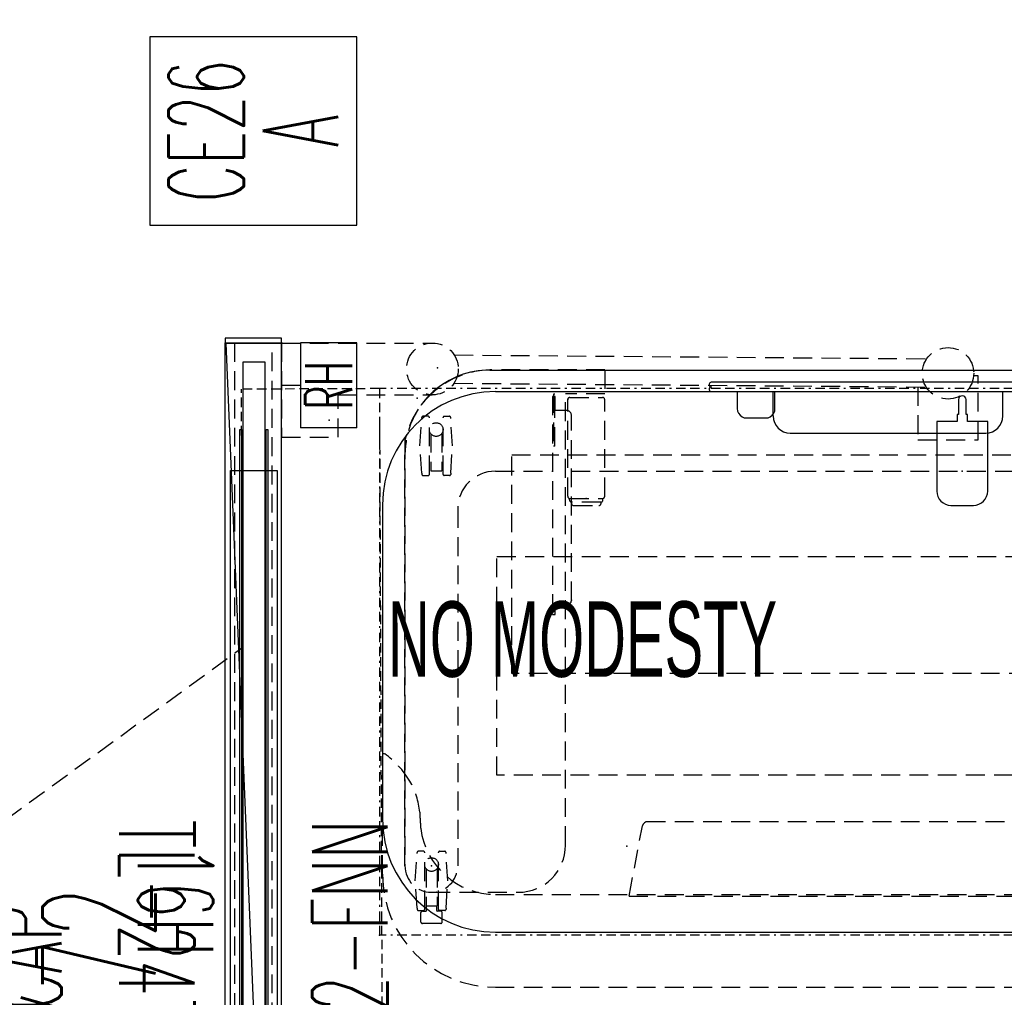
# Model space of a CAD drawing. Header units: inches. Extents: x -44 to 557, y -127 to 150.
# Tile 13 of 250: x 3 to 56, y 52 to 104. Entities that reach past the tile are written whole.
import ezdxf
from ezdxf.enums import TextEntityAlignment as Align

# ---------------------------------------------------------------- set-up
doc = ezdxf.new("R2010")
doc.units = ezdxf.units.IN
doc.header["$MEASUREMENT"] = 0
for name, pattern in [('BORDER', [1.75, 0.5, -0.25, 0.5, -0.25, 0, -0.25]), ('DASHED', [0.8, 0.5, -0.3]), ('DASHEDX2', [1.5, 1, -0.5])]:
    doc.linetypes.add(name, pattern=pattern)
for name, color, linetype in [('A-FURN-3-ECHO-SCREEN', 96, 'Continuous'), ('A-FURN-P-COMP-TEXT2', 86, 'Continuous'), ('A-FURN-P-COMP-TEXT_UTEXT', 7, 'Continuous'), ('A-FURN-P-FILE', 1, 'DASHED'), ('A-FURN-P-PNLS', 5, 'Continuous'), ('A-FURN-P-PNLS-ACCESS', 4, 'Continuous'), ('A-FURN-P-PNLS-CON', 104, 'Continuous'), ('A-FURN-P-PNLS-CON-SYMBOL', 104, 'Continuous'), ('A-FURN-P-PNLS-CON-TEXT2', 104, 'Continuous'), ('A-FURN-P-PNLS-TEXT2', 5, 'Continuous'), ('A-FURN-P-PNLS-TEXT3', 4, 'Continuous'), ('A-FURN-P-POWR', 230, 'Continuous'), ('A-FURN-P-TABLE', 3, 'Continuous'), ('A-FURN-P-TABLE-BORDER', 2, 'Continuous'), ('A-FURN-P-TABLE-EXTENDED-HEIGHT', 3, 'Continuous'), ('A-FURN-P-TABLE-SUPPORT', 202, 'Continuous'), ('A-FURN-P-TABLE-SWING', 3, 'Continuous'), ('A-FURN-P-TEXT_UTEXT', 7, 'Continuous'), ('A-FURN-P-WKSF-ACC', 202, 'Continuous'), ('PSATTR', 7, 'Continuous')]:
    doc.layers.add(name, color=color, linetype=linetype)
doc.styles.add('0', font='TXT.SHX')
doc.styles.add('CAD_FNT', font='TXT.SHX', dxfattribs={"width": 0.6})
doc.styles.add('PMSymText', font='txt.shx', dxfattribs={"width": 0.65})
doc.styles.get("Standard").update_dxf_attribs({"font": 'arial.ttf'})

# ---------------------------------------------------------------- blocks, each defined once
blk = doc.blocks.new('VZFF1-XX72-BN-2D')
at = {"layer": 'A-FURN-P-PNLS'}
for p, q in [((0, 3), (72, 3)), ((72, 0), (72, 3)), ((0, 0), (72, 0))]:
    blk.add_line(p, q, dxfattribs=at)
for p in [(72, 3), (72, 0)]:
    blk.add_point(p, dxfattribs=at)
at = {"layer": 'A-FURN-P-PNLS-ACCESS'}
for p, q in [((69.754, -1), (69.754, 0)), ((67.504, -4), (67.504, -1)), ((72.004, -1), (67.504, -1)), ((72.004, -4), (72.004, -1)), ((67.504, -4), (72.004, -4))]:
    blk.add_line(p, q, dxfattribs=at)
at = {"layer": 'A-FURN-P-PNLS-TEXT2', "style": 'CAD_FNT', "width": 0.55, "flags": 8}
blk.add_attdef('ITEXT2', text='', height=6, dxfattribs=at).set_placement((36, 9.699), align=Align.MIDDLE_CENTER)
at = {"layer": 'A-FURN-P-PNLS-TEXT3', "style": 'CAD_FNT', "width": 0.55, "flags": 8}
blk.add_attdef('ITEXT3', text='', height=2.5, dxfattribs=at).set_placement((69.754, -2.5), align=Align.MIDDLE_CENTER)
at = {"layer": 'A-FURN-P-TEXT_UTEXT', "style": 'PMSymText', "width": 0.65, "flags": 8}
for tag, p in [('PSUT1', (35.702, -10)), ('PSUT3', (35.702, -22))]:
    blk.add_attdef(tag, text='', height=4, dxfattribs=at).set_placement(p, align=Align.CENTER)
at = {"layer": 'A-FURN-P-TEXT_UTEXT', "style": 'PMSymText', "width": 0.65}
blk.add_attdef('PSUT2', text='', height=4, dxfattribs=at).set_placement((35.702, -16), align=Align.CENTER)
at = {"layer": 'PSATTR', "flags": 1}
for tag in ['PSON', 'PSMC', 'PSDH', 'PSPN', 'PSQT', 'PSEC', 'PST5', 'PST4', 'PST3', 'PST2', 'PST1']:
    blk.add_attdef(tag, text='', height=1, dxfattribs=at).set_placement((0, 0), align=Align.TOP_CENTER)
blk = doc.blocks.new('VZTI-XX72-NN-2D')
at = {"layer": 'A-FURN-P-PNLS', "linetype": 'DASHEDX2'}
blk.add_line((0, 0.5), (72, 0.5), dxfattribs=at)
at = {"layer": 'A-FURN-P-PNLS'}
for p in [(0, 0), (72, 0)]:
    blk.add_point(p, dxfattribs=at)
at = {"layer": 'A-FURN-P-PNLS-TEXT2', "style": 'CAD_FNT', "width": 0.55, "flags": 8}
blk.add_attdef('ITEXT2', text='', height=4, dxfattribs=at).set_placement((36, -1.625), align=Align.TOP_CENTER)
at = {"layer": 'A-FURN-P-TEXT_UTEXT', "style": 'PMSymText', "width": 0.65, "flags": 8}
for tag, p in [('PSUT1', (34.989, -11.626)), ('PSUT3', (34.989, -23.626))]:
    blk.add_attdef(tag, text='', height=4, dxfattribs=at).set_placement(p, align=Align.CENTER)
at = {"layer": 'A-FURN-P-TEXT_UTEXT', "style": 'PMSymText', "width": 0.65}
blk.add_attdef('PSUT2', text='', height=4, dxfattribs=at).set_placement((34.989, -17.626), align=Align.CENTER)
at = {"layer": 'PSATTR', "flags": 1}
for tag in ['PSON', 'PSMC', 'PSDH', 'PSPN', 'PSQT', 'PSEC', 'PST5', 'PST4', 'PST3', 'PST2', 'PST1']:
    blk.add_attdef(tag, text='', height=1, dxfattribs=at).set_placement((0, 0), align=Align.TOP_CENTER)
blk = doc.blocks.new('VZCE-XX00-P-2D')
at = {"layer": 'A-FURN-P-PNLS-CON'}
for p, q in [((0.25, 3), (0, 3)), ((0, 3), (0, 0)), ((0.25, 0), (0.25, 3)), ((0, 0), (0.25, 0))]:
    blk.add_line(p, q, dxfattribs=at)
for p in [(0, 3), (0, 0)]:
    blk.add_point(p, dxfattribs=at)
at = {"layer": 'A-FURN-P-PNLS-CON-SYMBOL'}
for p, q in [((16.25, 7), (6.25, 7)), ((6.25, 7), (6.25, -4)), ((16.25, -4), (16.25, 7)), ((6.25, -4), (16.25, -4))]:
    blk.add_line(p, q, dxfattribs=at)
at = {"layer": 'A-FURN-P-PNLS-CON-TEXT2', "style": 'CAD_FNT', "width": 0.55, "flags": 8}
for tag, p in [('ITEXT2', (11.25, 4)), ('ITEXT3', (11.25, -1))]:
    blk.add_attdef(tag, text='', height=4, dxfattribs=at).set_placement(p, align=Align.MIDDLE_CENTER)
at = {"layer": 'A-FURN-P-TEXT_UTEXT', "style": 'PMSymText', "width": 0.65, "flags": 8}
for tag, p in [('PSUT1', (7.549, -10.002)), ('PSUT3', (7.549, -22.002))]:
    blk.add_attdef(tag, text='', height=4, dxfattribs=at).set_placement(p, align=Align.CENTER)
at = {"layer": 'A-FURN-P-TEXT_UTEXT', "style": 'PMSymText', "width": 0.65}
blk.add_attdef('PSUT2', text='', height=4, dxfattribs=at).set_placement((7.549, -16.002), align=Align.CENTER)
at = {"layer": 'PSATTR', "flags": 1}
for tag in ['PSON', 'PSMC', 'PSDH', 'PSPN', 'PSQT', 'PSEC', 'PST5', 'PST4', 'PST3', 'PST2', 'PST1']:
    blk.add_attdef(tag, text='', height=1, dxfattribs=at).set_placement((0, 0), align=Align.TOP_CENTER)
blk = doc.blocks.new('VZCC-0072-X-2D')
at = {"layer": 'A-FURN-P-PNLS'}
blk.add_line((72, 3), (0, 0), dxfattribs=at)
for p in [(72, 3), (72, 0)]:
    blk.add_point(p, dxfattribs=at)
at = {"layer": 'A-FURN-P-PNLS-TEXT2', "style": '0', "width": 0.55, "flags": 8}
blk.add_attdef('ITEXT2', text='', height=4, dxfattribs=at).set_placement((35.641, 10.508), align=Align.BOTTOM_CENTER)
at = {"layer": 'A-FURN-P-TEXT_UTEXT', "style": 'PMSymText', "width": 0.65, "flags": 8}
for tag, p in [('PSUT1', (34.989, -7.297)), ('PSUT3', (34.989, -19.297))]:
    blk.add_attdef(tag, text='', height=4, dxfattribs=at).set_placement(p, align=Align.CENTER)
at = {"layer": 'A-FURN-P-TEXT_UTEXT', "style": 'PMSymText', "width": 0.65}
blk.add_attdef('PSUT2', text='', height=4, dxfattribs=at).set_placement((34.989, -13.297), align=Align.CENTER)
at = {"layer": 'PSATTR', "flags": 1}
for tag in ['PSON', 'PSMC', 'PSDH', 'PSPN', 'PSQT', 'PSEC', 'PST5', 'PST4', 'PST3', 'PST2', 'PST1']:
    blk.add_attdef(tag, text='', height=1, dxfattribs=at).set_placement((0, 0), align=Align.TOP_CENTER)
blk = doc.blocks.new('STUC-XX72-FRZ-2D')
at = {"layer": 'A-FURN-P-WKSF-ACC'}
for p, q in [((6.763, -0.264), (65.237, -0.264)), ((6.763, -2.736), (6.763, -0.264)), ((1, -0.924), (71, -0.924)), ((1, -2.076), (1, -0.924)), ((4.597, -0.753), (67.403, -0.753)), ((4.597, -0.842), (4.597, -0.753)), ((67.403, -0.842), (4.597, -0.842)), ((71, -2.076), (1, -2.076)), ((4.597, -2.158), (67.403, -2.158)), ((4.597, -2.247), (4.597, -2.158)), ((67.403, -2.247), (4.597, -2.247)), ((65.237, -2.736), (6.763, -2.736))]:
    blk.add_line(p, q, dxfattribs=at)
at = {"layer": 'A-FURN-P-WKSF-ACC', "linetype": 'DASHEDX2'}
for p in [(0, 0), (0, -3)]:
    blk.add_point(p, dxfattribs=at)
at = {"layer": 'A-FURN-P-COMP-TEXT2', "style": '0', "width": 0.55, "flags": 8}
blk.add_attdef('ITEXT2', text='', height=4, dxfattribs=at).set_placement((29.623, -5.658), align=Align.MIDDLE_CENTER)
at = {"layer": 'A-FURN-P-TEXT_UTEXT', "style": 'PMSymText', "width": 0.65, "flags": 8}
for tag, p in [('PSUT1', (34.988, -13.738)), ('PSUT3', (34.988, -25.738))]:
    blk.add_attdef(tag, text='', height=4, dxfattribs=at).set_placement(p, align=Align.CENTER)
at = {"layer": 'A-FURN-P-TEXT_UTEXT', "style": 'PMSymText', "width": 0.65}
blk.add_attdef('PSUT2', text='', height=4, dxfattribs=at).set_placement((34.988, -19.738), align=Align.CENTER)
at = {"layer": 'PSATTR', "flags": 1}
for tag in ['PSON', 'PSMC', 'PSDH', 'PSPN', 'PSQT', 'PSEC', 'PST5', 'PST4', 'PST3', 'PST2', 'PST1']:
    blk.add_attdef(tag, text='', height=1, dxfattribs=at).set_placement((0, 0), align=Align.TOP_CENTER)
blk = doc.blocks.new('ATWT-0254-ZLN-2D')
at = {"layer": 'A-FURN-P-TABLE', "linetype": 'DASHEDX2'}
for p, q in [((-8.286, 1.324), (-0.286, 1.324)), ((-8.286, 1.324), (-8.286, -3.676)), ((0.88, 0.69), (25.966, 0.489)), ((28.687, -0.41), (28.455, -0.41)), ((28.687, -3.817), (28.687, -0.41)), ((0.868, -0.811), (25.936, -1.011)), ((25.5, -1.007), (25.5, -3.817)), ((-5.286, -3.676), (-5.286, -1.426)), ((-5.286, -1.426), (-0.286, -1.426)), ((-8.286, -3.676), (-5.286, -3.676)), ((25.5, -3.817), (28.687, -3.817))]:
    blk.add_line(p, q, dxfattribs=at)
for centre, radius in [((-0.278, -0.051), 1.375), ((27.094, -0.284), 1.367)]:
    blk.add_circle(centre, radius, dxfattribs=at)
for p in [(0, 0), (-5.761, -2.764)]:
    blk.add_point(p, dxfattribs=at)
at = {"layer": 'A-FURN-P-TABLE-SWING', "linetype": 'DASHEDX2', "ltscale": 0.5}
for p, q in [((-3.091, -1.096), (-10.415, -1.126)), ((-10.359, -14.826), (-10.415, -1.126)), ((-3.091, -1.096), (-2.88, -52.59))]:
    blk.add_line(p, q, dxfattribs=at)
at = {"layer": 'A-FURN-P-TABLE-SWING', "linetype": 'DASHEDX2'}
blk.add_line((-22.893, -23.945), (-10.359, -14.826), dxfattribs=at)
at = {"layer": 'A-FURN-P-TABLE-SWING', "linetype": 'DASHEDX2', "ltscale": 0.5}
blk.add_arc((-1.565, -2.465), 67.628, 293.09108, 156.03522, dxfattribs=at)
at = {"layer": 'A-FURN-P-TEXT_UTEXT', "style": 'PMSymText', "width": 0.65, "flags": 8}
for tag, p in [('PSUT1', (-0.406, -70.681)), ('PSUT3', (-0.406, -82.681))]:
    blk.add_attdef(tag, text='', height=4, dxfattribs=at).set_placement(p, align=Align.CENTER)
at = {"layer": 'A-FURN-P-TEXT_UTEXT', "style": 'PMSymText', "width": 0.65}
blk.add_attdef('PSUT2', text='', height=4, dxfattribs=at).set_placement((-0.406, -76.681), align=Align.CENTER)
at = {"layer": 'PSATTR', "flags": 1}
for tag in ['PSON', 'PSMC', 'PSDH', 'PSPN', 'PSQT', 'PSEC', 'PST5', 'PST4', 'PST3', 'PST2', 'PST1']:
    blk.add_attdef(tag, text='', height=1, dxfattribs=at).set_placement((0, 0), align=Align.TOP_CENTER)
blk = doc.blocks.new('TFPA-2954-LJSTCUNN-2D')
at = {"layer": 'A-FURN-P-TABLE'}
for p, q in [((6.16, -0.16), (20.911, -0.16)), ((20.911, -1.447), (20.911, -0.16)), ((33.089, -1.447), (33.089, -0.16)), ((33.089, -0.16), (47.84, -0.16)), ((21.811, -2.36), (32.189, -2.36)), ((0.16, -6.16), (0.16, -22.84)), ((53.84, -22.84), (53.84, -6.16)), ((6.16, -28.84), (47.84, -28.84))]:
    blk.add_line(p, q, dxfattribs=at)
at = {"layer": 'A-FURN-P-TABLE', "linetype": 'DASHEDX2'}
for p, q in [((0.278, -19.376, 0), (0.16, -19.376, 0)), ((53.722, -19.376, 0), (53.84, -19.376, 0)), ((6.16, -26.84), (47.84, -26.84))]:
    blk.add_line(p, q, dxfattribs=at)
at = {"layer": 'A-FURN-P-TABLE'}
for centre, radius, start, end in [((6.16, -6.16), 6, 90, 180), ((47.84, -6.16), 6, 0, 90), ((21.818, -1.454), 0.907, 179.5705, 269.5705), ((32.182, -1.454), 0.907, 270.4295, 0.4295), ((6.16, -22.84), 6, 180, 270), ((47.84, -22.84), 6, 270, 0)]:
    blk.add_arc(centre, radius, start, end, dxfattribs=at)
at = {"layer": 'A-FURN-P-TABLE', "linetype": 'DASHEDX2'}
for centre, radius, start, end in [((-2.542, -23.322, 0), 4.85, 31.0245, 54.4419), ((56.542, -23.322, 0), 4.85, 125.5581, 148.9755), ((-1.948, -22.874, 0), 4.11, 5.5557, 29.9554), ((55.948, -22.874, 0), 4.11, 150.0446, 174.4443), ((17.832, -22.031), 15.695, 181.6273, 184.8191), ((36.168, -22.031), 15.695, 355.1809, 358.3727), ((6.167, -22.832), 4.008, 187.4159, 269.8991), ((47.833, -22.832), 4.008, 270.1009, 352.5841)]:
    blk.add_arc(centre, radius, start, end, dxfattribs=at)
at = {"layer": 'A-FURN-P-TABLE'}
for p in [(0, 0), (54, 0), (13.128, -24.277), (40.872, -24.277), (2.756, -25.326), (51.244, -25.326), (0, -29), (54, -29)]:
    blk.add_point(p, dxfattribs=at)
at = {"layer": 'A-FURN-P-TABLE-BORDER', "linetype": 'BORDER'}
for p, q in [((54, 0), (0, 0)), ((0, 0), (0, -29)), ((54, -29), (54, 0)), ((54, -29), (0, -29))]:
    blk.add_line(p, q, dxfattribs=at)
at = {"layer": 'A-FURN-P-TABLE-EXTENDED-HEIGHT', "linetype": 'DASHEDX2'}
for p, q in [((0.16, -25.765), (0.16, -22.84)), ((53.84, -25.765), (53.84, -22.84)), ((6.16, -31.765), (47.84, -31.765))]:
    blk.add_line(p, q, dxfattribs=at)
for centre, start, end in [((6.16, -25.765), 180, 270), ((47.84, -25.765), 270, 0)]:
    blk.add_arc(centre, 6, start, end, dxfattribs=at)
at = {"layer": 'A-FURN-P-TABLE-SUPPORT'}
for p, q in [((5.856, 0.987), (48.144, 0.987)), ((48.47, -26.117), (47.21, -26.117)), ((46.541, -28.777), (46.541, -29.119))]:
    blk.add_line(p, q, dxfattribs=at)
at = {"layer": 'A-FURN-P-TABLE-SUPPORT', "linetype": 'DASHEDX2'}
for p, q in [((9.19, -0.41), (9.19, -11.98)), ((9.324, -0.41), (9.19, -0.41)), ((9.324, -1.16), (9.324, -0.41)), ((10.112, -0.469), (11.844, -0.469)), ((43.888, -0.469), (42.156, -0.469)), ((44.676, -1.16), (44.676, -0.41)), ((44.676, -0.41), (44.81, -0.41)), ((44.81, -0.41), (44.81, -11.98)), ((9.994, -5.709), (9.994, -0.587)), ((11.962, -5.709), (11.962, -0.587)), ((42.038, -5.709), (42.038, -0.587)), ((44.006, -5.709), (44.006, -0.587)), ((2.249, -1.59), (2.249, -1.525)), ((2.593, -1.465), (2.309, -1.465)), ((2.653, -4.555), (2.653, -1.525)), ((3.381, -4.555), (3.381, -1.525)), ((3.441, -1.465), (3.725, -1.465)), ((3.785, -1.59), (3.785, -1.525)), ((9.94, -1.16), (9.324, -1.16)), ((10.19, -11.23), (10.19, -1.41)), ((43.81, -11.23), (43.81, -1.41)), ((44.06, -1.16), (44.676, -1.16)), ((50.215, -1.59), (50.215, -1.525)), ((50.559, -1.465), (50.275, -1.465)), ((50.619, -4.555), (50.619, -1.525)), ((51.347, -4.555), (51.347, -1.525)), ((51.407, -1.465), (51.691, -1.465)), ((51.751, -1.59), (51.751, -1.525)), ((2.151, -3.04), (2.249, -1.59)), ((3.883, -3.04), (3.785, -1.59)), ((50.117, -3.04), (50.215, -1.59)), ((51.849, -3.04), (51.751, -1.59)), ((2.725, -2.391), (2.725, -4.365)), ((3.308, -2.391), (3.309, -4.365)), ((50.691, -2.391), (50.691, -4.365)), ((51.274, -2.391), (51.275, -4.365)), ((2.249, -4.485), (2.151, -3.04)), ((3.785, -4.485), (3.883, -3.04)), ((50.215, -4.485), (50.117, -3.04)), ((51.751, -4.485), (51.849, -3.04)), ((1.356, -25.326), (1.356, -3.513)), ((52.644, -25.326), (52.644, -3.513)), ((2.249, -4.485), (2.249, -4.555)), ((2.309, -4.615), (2.593, -4.615)), ((2.725, -4.365), (3.309, -4.365)), ((3.725, -4.615), (3.441, -4.615)), ((3.785, -4.485), (3.785, -4.555)), ((6.156, -4.383), (9.19, -4.383)), ((10.19, -4.383), (43.809, -4.383)), ((47.844, -4.383), (44.811, -4.383)), ((50.215, -4.485), (50.215, -4.555)), ((50.275, -4.615), (50.559, -4.615)), ((50.691, -4.365), (51.275, -4.365)), ((51.691, -4.615), (51.407, -4.615)), ((51.751, -4.485), (51.751, -4.555)), ((10.092, -5.91), (10.092, -5.825)), ((10.112, -5.827), (11.844, -5.827)), ((10.191, -6.085), (10.191, -6.026)), ((11.746, -6.028), (10.21, -6.028)), ((10.309, -6.202), (11.648, -6.202)), ((11.766, -6.085), (11.766, -6.026)), ((11.864, -5.91), (11.864, -5.825)), ((42.136, -5.91), (42.136, -5.825)), ((43.888, -5.827), (42.156, -5.827)), ((42.234, -6.085), (42.234, -6.026)), ((42.254, -6.028), (43.79, -6.028)), ((43.691, -6.202), (42.352, -6.202)), ((43.809, -6.085), (43.809, -6.026)), ((43.908, -5.91), (43.908, -5.825)), ((4.156, -6.383), (4.156, -25.326)), ((49.844, -6.383), (49.844, -25.326)), ((9.324, -11.98), (9.324, -11.48)), ((9.324, -11.48), (9.94, -11.48)), ((44.676, -11.48), (44.06, -11.48)), ((44.676, -11.98), (44.676, -11.48)), ((9.19, -11.98), (9.324, -11.98)), ((44.81, -11.98), (44.676, -11.98)), ((2.343, -24.546), (2.059, -24.546)), ((3.191, -24.546), (3.475, -24.546)), ((50.809, -24.546), (50.525, -24.546)), ((51.657, -24.546), (51.941, -24.546)), ((1.901, -26.121), (1.999, -24.671)), ((1.999, -24.671), (1.999, -24.606)), ((2.403, -27.636), (2.403, -24.606)), ((3.131, -27.636), (3.131, -24.606)), ((3.535, -24.671), (3.535, -24.606)), ((3.633, -26.121), (3.535, -24.671)), ((50.367, -26.121), (50.465, -24.671)), ((50.465, -24.671), (50.465, -24.606)), ((50.869, -27.636), (50.869, -24.606)), ((51.597, -27.636), (51.597, -24.606)), ((52.001, -24.671), (52.001, -24.606)), ((52.099, -26.121), (52.001, -24.671)), ((2.475, -25.472), (2.475, -27.446)), ((3.058, -25.472), (3.059, -27.446)), ((50.941, -25.472), (50.941, -27.446)), ((51.524, -25.472), (51.525, -27.446)), ((1.999, -27.566), (1.901, -26.121)), ((3.535, -27.566), (3.633, -26.121)), ((50.465, -27.566), (50.367, -26.121)), ((52.001, -27.566), (52.099, -26.121)), ((46.541, -26.787), (46.541, -28.777)), ((49.139, -26.787), (49.139, -28.777)), ((1.999, -27.566), (1.999, -27.636)), ((2.059, -27.696), (2.343, -27.696)), ((2.475, -27.446), (3.059, -27.446)), ((2.491, -27.7), (2.491, -27.446)), ((3.043, -27.7), (3.043, -27.446)), ((3.475, -27.696), (3.191, -27.696)), ((3.535, -27.566), (3.535, -27.636)), ((50.465, -27.566), (50.465, -27.636)), ((50.525, -27.696), (50.809, -27.696)), ((50.941, -27.446), (51.525, -27.446)), ((50.957, -27.7), (50.957, -27.446)), ((51.509, -27.7), (51.509, -27.446)), ((51.941, -27.696), (51.657, -27.696)), ((52.001, -27.566), (52.001, -27.636)), ((2.205, -28.305), (2.205, -27.805)), ((2.28, -27.73), (2.461, -27.73)), ((3.255, -27.73), (3.073, -27.73)), ((3.33, -28.305), (3.33, -27.805)), ((50.671, -28.305), (50.671, -27.805)), ((50.746, -27.73), (50.927, -27.73)), ((51.721, -27.73), (51.539, -27.73)), ((51.796, -28.305), (51.796, -27.805)), ((3.255, -28.38), (2.268, -28.38)), ((51.721, -28.38), (50.734, -28.38)), ((49.139, -28.777), (49.139, -29.119))]:
    blk.add_line(p, q, dxfattribs=at)
for centre in [(3.017, -2.174), (50.983, -2.174), (2.767, -25.255), (51.233, -25.255)]:
    blk.add_circle(centre, 0.364, dxfattribs=at)
at = {"layer": 'A-FURN-P-TABLE-SUPPORT'}
for centre, radius, start, end in [((5.853, -3.501), 4.488, 89.9633, 131.8886), ((48.147, -3.501), 4.488, 48.1114, 90.0367), ((46.985, -29.11), 0.444, 181.0798, 223.2644), ((48.695, -29.11), 0.444, 316.7356, 358.9202), ((47.22, -28.892), 0.765, 223.1197, 252.2042), ((47.851, -27.103), 2.662, 251.0522, 269.8183), ((47.829, -27.102), 2.663, 270.2797, 288.9466), ((48.46, -28.892), 0.765, 287.7958, 316.8803)]:
    blk.add_arc(centre, radius, start, end, dxfattribs=at)
at = {"layer": 'A-FURN-P-TABLE-SUPPORT', "linetype": 'DASHEDX2'}
for centre, radius, start, end in [((5.849, -3.512), 4.493, 131.7593, 180.0168), ((10.112, -0.587), 0.118, 89.7865, 179.7849), ((11.845, -0.587), 0.118, 0.2151, 90.2135), ((42.155, -0.587), 0.118, 89.7865, 179.7849), ((43.888, -0.587), 0.118, 0.2151, 90.2135), ((48.151, -3.512), 4.493, 359.9832, 48.2407), ((2.344, -1.56), 0.101, 110.1785, 159.812), ((2.574, -1.544), 0.081, 13.4055, 76.5945), ((3.46, -1.544), 0.081, 103.4055, 166.5945), ((3.69, -1.56), 0.101, 20.188, 69.8215), ((9.94, -1.41), 0.25, 0, 90), ((44.06, -1.41), 0.25, 90, 180), ((50.31, -1.56), 0.101, 110.1785, 159.812), ((50.54, -1.544), 0.081, 13.4055, 76.5945), ((51.426, -1.544), 0.081, 103.4055, 166.5945), ((51.656, -1.56), 0.101, 20.188, 69.8215), ((2.344, -4.521), 0.101, 200.188, 249.8215), ((2.574, -4.537), 0.081, 283.4055, 346.5945), ((3.46, -4.537), 0.081, 193.4055, 256.5945), ((3.69, -4.521), 0.101, 290.1785, 339.812), ((6.156, -6.383), 2, 90, 180), ((47.844, -6.383), 2, 0, 90), ((50.31, -4.521), 0.101, 200.188, 249.8215), ((50.54, -4.537), 0.081, 283.4055, 346.5945), ((51.426, -4.537), 0.081, 193.4055, 256.5945), ((51.656, -4.521), 0.101, 290.1785, 339.812), ((10.112, -5.709), 0.118, 180.2151, 270.2135), ((11.845, -5.709), 0.118, 269.7865, 359.7849), ((42.155, -5.709), 0.118, 180.2151, 270.2135), ((43.888, -5.709), 0.118, 269.7865, 359.7849), ((10.21, -5.91), 0.118, 180.2151, 270.2135), ((10.308, -6.084), 0.118, 180.2151, 270.2135), ((11.648, -6.084), 0.118, 269.7865, 359.7849), ((11.746, -5.91), 0.118, 269.7865, 359.7849), ((42.254, -5.91), 0.118, 180.2151, 270.2135), ((42.352, -6.084), 0.118, 180.2151, 270.2135), ((43.692, -6.084), 0.118, 269.7865, 359.7849), ((43.79, -5.91), 0.118, 269.7865, 359.7849), ((9.94, -11.23), 0.25, 270, 360), ((44.06, -11.23), 0.25, 180, 270), ((2.094, -24.641), 0.101, 110.1785, 159.812), ((2.324, -24.625), 0.081, 13.4055, 76.5945), ((3.21, -24.625), 0.081, 103.4055, 166.5945), ((3.44, -24.641), 0.101, 20.188, 69.8215), ((50.56, -24.641), 0.101, 110.1785, 159.812), ((50.79, -24.625), 0.081, 13.4055, 76.5945), ((51.676, -24.625), 0.081, 103.4055, 166.5945), ((51.906, -24.641), 0.101, 20.188, 69.8215), ((2.756, -25.326), 1.4, 180, 0), ((51.244, -25.326), 1.4, 180, 0), ((47.21, -26.787), 0.669, 90.0022, 179.9978), ((48.47, -26.787), 0.669, 0.0022, 89.9978), ((2.094, -27.602), 0.101, 200.188, 249.8215), ((2.324, -27.618), 0.081, 283.4055, 346.5945), ((2.461, -27.7), 0.03, 269.9997, 0.0001), ((3.073, -27.7), 0.03, 179.9999, 270.0003), ((3.21, -27.618), 0.081, 193.4055, 256.5945), ((3.44, -27.602), 0.101, 290.1785, 339.812), ((50.56, -27.602), 0.101, 200.188, 249.8215), ((50.79, -27.618), 0.081, 283.4055, 346.5945), ((50.927, -27.7), 0.03, 269.9997, 0.0001), ((51.539, -27.7), 0.03, 179.9999, 270.0003), ((51.676, -27.618), 0.081, 193.4055, 256.5945), ((51.906, -27.602), 0.101, 290.1785, 339.812), ((2.28, -27.805), 0.075, 90, 180), ((3.255, -27.805), 0.075, 0, 90), ((50.746, -27.805), 0.075, 90, 180), ((51.721, -27.805), 0.075, 0, 90), ((2.28, -28.305), 0.075, 180, 270), ((3.255, -28.305), 0.075, 270, 0), ((50.746, -28.305), 0.075, 180, 270), ((51.721, -28.305), 0.075, 270, 0)]:
    blk.add_arc(centre, radius, start, end, dxfattribs=at)
at = {"layer": 'A-FURN-P-TEXT_UTEXT', "style": 'PMSymText', "width": 0.65, "flags": 8}
for tag, p in [('PSUT1', (25.991, -37.765)), ('PSUT3', (25.991, -49.765))]:
    blk.add_attdef(tag, text='', height=4, dxfattribs=at).set_placement(p, align=Align.CENTER)
at = {"layer": 'A-FURN-P-TEXT_UTEXT', "style": 'PMSymText', "width": 0.65}
blk.add_attdef('PSUT2', text='', height=4, dxfattribs=at).set_placement((25.991, -43.765), align=Align.CENTER)
at = {"layer": 'PSATTR', "flags": 1}
for tag in ['PSON', 'PSMC', 'PSDH', 'PSPN', 'PSQT', 'PSEC', 'PST5', 'PST4', 'PST3', 'PST2', 'PST1']:
    blk.add_attdef(tag, text='', height=1, dxfattribs=at).set_placement((0, 0), align=Align.TOP_CENTER)
blk = doc.blocks.new('STUP-XX54-FPRXUC-2D')
at = {"layer": 'A-FURN-3-ECHO-SCREEN'}
for p, q in [((15.502, 0.742), (15.5, 0.705)), ((15.5, 0.705), (15.509, 0.669)), ((15.516, 0.777), (15.502, 0.742)), ((15.509, 0.669), (15.527, 0.637)), ((15.527, 0.544), (15.509, 0.512)), ((15.538, 0.806), (15.516, 0.777)), ((15.527, 0.637), (15.554, 0.612)), ((15.554, 0.569), (15.527, 0.544)), ((15.568, 0.827), (15.538, 0.806)), ((15.554, 0.612), (15.588, 0.597)), ((15.588, 0.585), (15.554, 0.569)), ((15.604, 0.838), (15.568, 0.827)), ((15.588, 0.597), (15.625, 0.591)), ((15.625, 0.591), (15.588, 0.585)), ((15.641, 0.841), (15.604, 0.838)), ((45.841, 0.841), (15.641, 0.841)), ((46.045, 0.838), (45.841, 0.841)), ((46.249, 0.829), (46.045, 0.838)), ((46.452, 0.813), (46.249, 0.829)), ((46.655, 0.79), (46.452, 0.813)), ((46.858, 0.761), (46.655, 0.79)), ((47.059, 0.726), (46.858, 0.761)), ((47.259, 0.685), (47.059, 0.726)), ((47.457, 0.637), (47.259, 0.685)), ((47.654, 0.583), (47.457, 0.637)), ((47.85, 0.524), (47.654, 0.583)), ((48.043, 0.457), (47.85, 0.524)), ((15.509, 0.512), (15.5, 0.476)), ((15.5, 0.476), (15.502, 0.439)), ((15.502, 0.439), (15.516, 0.405)), ((15.516, 0.405), (15.538, 0.375)), ((15.538, 0.375), (15.568, 0.354)), ((15.568, 0.354), (15.604, 0.343)), ((15.604, 0.343), (15.641, 0.341)), ((15.641, 0.341), (15.676, 0.341)), ((15.676, 0.341), (45.841, 0.34)), ((45.841, 0.34), (46.029, 0.337)), ((46.029, 0.337), (46.217, 0.328)), ((46.217, 0.328), (46.405, 0.314)), ((46.405, 0.314), (46.593, 0.293)), ((46.593, 0.293), (46.779, 0.266)), ((46.779, 0.266), (46.965, 0.234)), ((46.965, 0.234), (47.149, 0.196)), ((47.149, 0.196), (47.333, 0.152)), ((47.333, 0.152), (47.514, 0.102)), ((47.514, 0.102), (47.695, 0.047)), ((47.695, 0.047), (47.873, -0.015)), ((48.234, 0.385), (48.043, 0.457)), ((48.422, 0.307), (48.234, 0.385)), ((48.608, 0.223), (48.422, 0.307)), ((48.792, 0.133), (48.608, 0.223)), ((48.972, 0.037), (48.792, 0.133)), ((49.15, -0.064), (48.972, 0.037)), ((47.873, -0.015), (48.049, -0.081)), ((48.049, -0.081), (48.223, -0.153)), ((48.223, -0.153), (48.395, -0.231)), ((48.395, -0.231), (48.564, -0.314)), ((48.564, -0.314), (48.731, -0.402)), ((48.731, -0.402), (48.895, -0.495)), ((48.895, -0.495), (49.055, -0.594)), ((49.324, -0.171), (49.15, -0.064)), ((49.495, -0.283), (49.324, -0.171)), ((49.662, -0.399), (49.495, -0.283)), ((49.825, -0.523), (49.662, -0.399)), ((49.055, -0.594), (49.213, -0.697)), ((49.213, -0.697), (49.367, -0.806)), ((49.367, -0.806), (49.518, -0.919)), ((49.518, -0.919), (49.665, -1.037)), ((49.665, -1.037), (49.808, -1.159)), ((49.984, -0.65), (49.825, -0.523)), ((50.14, -0.783), (49.984, -0.65)), ((50.291, -0.92), (50.14, -0.783)), ((50.437, -1.063), (50.291, -0.92)), ((49.808, -1.159), (49.948, -1.286)), ((49.948, -1.286), (50.083, -1.417)), ((50.083, -1.417), (50.214, -1.552)), ((50.214, -1.552), (50.341, -1.692)), ((50.579, -1.209), (50.437, -1.063)), ((50.717, -1.36), (50.579, -1.209)), ((50.85, -1.516), (50.717, -1.36)), ((50.977, -1.675), (50.85, -1.516)), ((50.341, -1.692), (50.463, -1.833)), ((50.463, -1.833), (50.581, -1.982)), ((50.581, -1.982), (50.694, -2.133)), ((51.101, -1.838), (50.977, -1.675)), ((51.217, -2.005), (51.101, -1.838)), ((51.329, -2.176), (51.217, -2.005)), ((50.694, -2.133), (50.803, -2.287)), ((50.803, -2.287), (50.906, -2.445)), ((50.906, -2.445), (51.005, -2.605)), ((51.005, -2.605), (51.098, -2.769)), ((51.436, -2.35), (51.329, -2.176)), ((51.537, -2.528), (51.436, -2.35)), ((51.633, -2.708), (51.537, -2.528)), ((51.098, -2.769), (51.186, -2.936)), ((51.186, -2.936), (51.269, -3.105)), ((51.269, -3.105), (51.347, -3.277)), ((51.723, -2.891), (51.633, -2.708)), ((51.807, -3.078), (51.723, -2.891)), ((51.885, -3.266), (51.807, -3.078)), ((51.347, -3.277), (51.419, -3.451)), ((51.419, -3.451), (51.485, -3.627)), ((51.485, -3.627), (51.546, -3.805)), ((51.957, -3.457), (51.885, -3.266)), ((52.024, -3.65), (51.957, -3.457)), ((52.083, -3.846), (52.024, -3.65)), ((51.546, -3.805), (51.602, -3.986)), ((51.602, -3.986), (51.652, -4.167)), ((51.652, -4.167), (51.696, -4.351)), ((52.137, -4.043), (52.083, -3.846)), ((52.185, -4.241), (52.137, -4.043)), ((51.696, -4.351), (51.734, -4.535)), ((51.734, -4.535), (51.766, -4.721)), ((52.226, -4.441), (52.185, -4.241)), ((52.261, -4.642), (52.226, -4.441)), ((52.29, -4.845), (52.261, -4.642)), ((51.766, -4.721), (51.793, -4.907)), ((51.793, -4.907), (51.813, -5.095)), ((51.813, -5.095), (51.828, -5.281)), ((52.313, -5.048), (52.29, -4.845)), ((52.329, -5.251), (52.313, -5.048)), ((51.828, -5.281), (51.837, -5.471)), ((51.837, -5.471), (51.84, -5.659)), ((51.84, -5.659), (51.84, -21.198)), ((52.338, -5.455), (52.329, -5.251)), ((52.341, -5.659), (52.338, -5.455)), ((52.34, -21.163), (52.341, -5.659)), ((51.84, -21.198), (51.843, -21.235)), ((51.843, -21.235), (51.853, -21.271)), ((51.853, -21.271), (51.875, -21.301)), ((51.875, -21.301), (51.904, -21.323)), ((51.904, -21.323), (51.939, -21.337)), ((51.939, -21.337), (51.976, -21.339)), ((51.976, -21.339), (52.012, -21.33)), ((52.012, -21.33), (52.044, -21.312)), ((52.044, -21.312), (52.069, -21.285)), ((52.069, -21.285), (52.084, -21.251)), ((52.084, -21.251), (52.09, -21.214)), ((52.09, -21.214), (52.096, -21.251)), ((52.096, -21.251), (52.112, -21.285)), ((52.112, -21.285), (52.137, -21.312)), ((52.137, -21.312), (52.169, -21.33)), ((52.169, -21.33), (52.205, -21.339)), ((52.205, -21.339), (52.242, -21.337)), ((52.242, -21.337), (52.276, -21.323)), ((52.276, -21.323), (52.306, -21.301)), ((52.306, -21.301), (52.327, -21.271)), ((52.327, -21.271), (52.338, -21.235)), ((52.338, -21.235), (52.34, -21.198)), ((52.34, -21.198), (52.34, -21.163))]:
    blk.add_line(p, q, dxfattribs=at)
at = {"layer": 'A-FURN-3-ECHO-SCREEN', "linetype": 'DASHEDX2'}
for p, q in [((17, 0.341), (17, -0.559)), ((19, -0.559), (19, 0.341)), ((42.341, 0.341), (42.341, -0.559)), ((44.341, -0.559), (44.341, 0.341)), ((17, -0.559), (17.017, -0.689)), ((17.017, -0.689), (17.067, -0.809)), ((17.067, -0.809), (17.146, -0.913)), ((17.146, -0.913), (17.25, -0.992)), ((17.25, -0.992), (17.371, -1.042)), ((17.371, -1.042), (17.5, -1.059)), ((18.5, -1.059), (18.629, -1.042)), ((18.629, -1.042), (18.75, -0.992)), ((18.75, -0.992), (18.854, -0.913)), ((18.854, -0.913), (18.933, -0.809)), ((18.933, -0.809), (18.983, -0.689)), ((18.983, -0.689), (19, -0.559)), ((42.341, -0.559), (42.358, -0.689)), ((42.358, -0.689), (42.408, -0.809)), ((42.408, -0.809), (42.487, -0.913)), ((42.487, -0.913), (42.591, -0.992)), ((42.591, -0.992), (42.711, -1.042)), ((42.711, -1.042), (42.841, -1.059)), ((43.841, -1.059), (43.97, -1.042)), ((43.97, -1.042), (44.091, -0.992)), ((44.091, -0.992), (44.194, -0.913)), ((44.194, -0.913), (44.274, -0.809)), ((44.274, -0.809), (44.324, -0.689)), ((44.324, -0.689), (44.341, -0.559)), ((17.5, -1.059), (18.5, -1.059)), ((42.841, -1.059), (43.841, -1.059)), ((50.586, -7.306), (50.507, -7.41)), ((50.69, -7.227), (50.586, -7.306)), ((50.811, -7.177), (50.69, -7.227)), ((50.94, -7.16), (50.811, -7.177)), ((51.84, -7.16), (50.94, -7.16)), ((50.457, -7.531), (50.44, -7.66)), ((50.44, -7.66), (50.44, -8.66)), ((50.507, -7.41), (50.457, -7.531)), ((50.44, -8.66), (50.457, -8.789)), ((50.457, -8.789), (50.507, -8.91)), ((50.507, -8.91), (50.586, -9.014)), ((50.586, -9.014), (50.69, -9.093)), ((50.69, -9.093), (50.811, -9.143)), ((50.811, -9.143), (50.94, -9.16)), ((50.94, -9.16), (51.84, -9.16)), ((50.457, -18.21), (50.44, -18.339)), ((50.507, -18.089), (50.457, -18.21)), ((50.586, -17.986), (50.507, -18.089)), ((50.69, -17.906), (50.586, -17.986)), ((50.811, -17.856), (50.69, -17.906)), ((50.94, -17.839), (50.811, -17.856)), ((51.84, -17.839), (50.94, -17.839)), ((50.44, -18.339), (50.44, -19.339)), ((50.44, -19.339), (50.457, -19.469)), ((50.457, -19.469), (50.507, -19.589)), ((50.507, -19.589), (50.586, -19.693)), ((50.586, -19.693), (50.69, -19.772)), ((50.69, -19.772), (50.811, -19.822)), ((50.811, -19.822), (50.94, -19.839)), ((50.94, -19.839), (51.84, -19.839))]:
    blk.add_line(p, q, dxfattribs=at)
at = {"layer": 'A-FURN-3-ECHO-SCREEN'}
for p in [(0, 0.5), (0, 0), (52, 0.5), (52, 0)]:
    blk.add_point(p, dxfattribs=at)
at = {"layer": 'A-FURN-P-COMP-TEXT2', "width": 0.55, "flags": 8}
blk.add_attdef('ITEXT2', text='', height=4, dxfattribs=at).set_placement((8.785, -12.791), align=Align.MIDDLE_CENTER)
at = {"layer": 'A-FURN-P-TEXT_UTEXT', "style": 'PMSymText', "width": 0.65, "flags": 8}
for tag, p in [('PSUT1', (25.16, -27.342)), ('PSUT3', (25.16, -39.342))]:
    blk.add_attdef(tag, text='', height=4, dxfattribs=at).set_placement(p, align=Align.CENTER)
at = {"layer": 'A-FURN-P-TEXT_UTEXT', "style": 'PMSymText', "width": 0.65}
blk.add_attdef('PSUT2', text='', height=4, dxfattribs=at).set_placement((25.16, -33.342), align=Align.CENTER)
at = {"layer": 'PSATTR', "flags": 1}
for tag in ['PSON', 'PSMC', 'PSDH', 'PSPN', 'PSQT', 'PSEC', 'PST5', 'PST4', 'PST3', 'PST2', 'PST1']:
    blk.add_attdef(tag, text='', height=1, dxfattribs=at).set_placement((0, 0), align=Align.TOP_CENTER)
blk = doc.blocks.new('EUC4-BIN1-31100YN-2D')
at = {"layer": 'A-FURN-P-FILE', "linetype": 'Continuous'}
for p, q in [((1.061, 1.35), (-2.638, 1.35)), ((-2.638, 1.35), (-2.638, 0.276)), ((1.207, 1.336), (1.061, 1.35)), ((1.348, 1.293), (1.207, 1.336)), ((1.478, 1.224), (1.348, 1.293)), ((1.591, 1.131), (1.478, 1.224)), ((1.685, 1.017), (1.591, 1.131)), ((1.754, 0.887), (1.685, 1.017)), ((1.797, 0.747), (1.754, 0.887)), ((1.811, 0.6), (1.797, 0.747)), ((1.811, -0.6), (1.811, 0.6)), ((-3.989, 0.077), (-4.004, 0)), ((-4.004, 0), (-3.989, -0.077)), ((-3.945, 0.141), (-3.989, 0.077)), ((-3.88, 0.185), (-3.945, 0.141)), ((-3.804, 0.2), (-3.88, 0.185)), ((-3.004, 0.2), (-3.804, 0.2)), ((-2.638, 0.276), (-3.004, 0.276)), ((-3.004, 0.276), (-3.004, 0.2)), ((-3.989, -0.077), (-3.945, -0.141)), ((-3.945, -0.141), (-3.88, -0.185)), ((-3.88, -0.185), (-3.804, -0.2)), ((-3.804, -0.2), (-3.004, -0.2)), ((-3.004, -0.2), (-3.004, -0.276)), ((-3.004, -0.276), (-2.638, -0.276)), ((-2.638, -0.276), (-2.638, -1.351)), ((1.591, -1.131), (1.685, -1.017)), ((1.685, -1.017), (1.754, -0.887)), ((1.754, -0.887), (1.797, -0.747)), ((1.797, -0.747), (1.811, -0.6)), ((-2.638, -1.351), (1.061, -1.35)), ((1.061, -1.35), (1.207, -1.336)), ((1.207, -1.336), (1.348, -1.293)), ((1.348, -1.293), (1.478, -1.224)), ((1.478, -1.224), (1.591, -1.131))]:
    blk.add_line(p, q, dxfattribs=at)
at = {"layer": 'A-FURN-P-POWR'}
blk.add_point((0, 0), dxfattribs=at)
at = {"layer": 'A-FURN-P-COMP-TEXT_UTEXT', "style": 'PMSymText', "width": 0.65, "flags": 8}
for tag, p in [('PSUT1', (0.002, -8.001)), ('PSUT3', (0.002, -20.001))]:
    blk.add_attdef(tag, text='', height=4, dxfattribs=at).set_placement(p, align=Align.CENTER)
at = {"layer": 'A-FURN-P-COMP-TEXT_UTEXT', "style": 'PMSymText', "width": 0.65}
blk.add_attdef('PSUT2', text='', height=4, dxfattribs=at).set_placement((0.002, -14.001), align=Align.CENTER)
at = {"layer": 'PSATTR', "flags": 1}
for tag in ['PSON', 'PSMC', 'PSDH', 'PSPN', 'PSQT', 'PSEC', 'PST5', 'PST4', 'PST3', 'PST2', 'PST1']:
    blk.add_attdef(tag, text='', height=1, dxfattribs=at).set_placement((0, 0), align=Align.TOP_CENTER)
blk = doc.blocks.new('ETAW-1000-PT-L-2D')
at = {"layer": 'A-FURN-P-TABLE', "linetype": 'DASHEDX2'}
for p, q in [((-0.756, 0.274), (-0.756, -2.488)), ((-0.681, 0.274), (-0.756, 0.274)), ((-0.681, -2.488), (-0.681, 0.274)), ((-0.681, -2.488), (-0.756, -2.488))]:
    blk.add_line(p, q, dxfattribs=at)
blk.add_point((0, 0), dxfattribs=at)
at = {"layer": 'A-FURN-P-TEXT_UTEXT', "style": 'PMSymText', "width": 0.65, "flags": 8}
for tag, p in [('PSUT1', (-0.636, -16.21)), ('PSUT3', (-0.636, -28.21))]:
    blk.add_attdef(tag, text='', height=4, dxfattribs=at).set_placement(p, align=Align.CENTER)
at = {"layer": 'A-FURN-P-TEXT_UTEXT', "style": 'PMSymText', "width": 0.65}
blk.add_attdef('PSUT2', text='', height=4, dxfattribs=at).set_placement((-0.636, -22.21), align=Align.CENTER)
at = {"layer": 'PSATTR', "flags": 1}
for tag in ['PSON', 'PSMC', 'PSDH', 'PSPN', 'PSQT', 'PSEC', 'PST5', 'PST4', 'PST3', 'PST2', 'PST1']:
    blk.add_attdef(tag, text='', height=1, dxfattribs=at).set_placement((0, 0), align=Align.TOP_CENTER)
blk = doc.blocks.new('AUTG-0154-P-2D')
at = {"layer": 'A-FURN-P-TABLE', "linetype": 'DASHEDX2'}
for p, q in [((14.18, -22.976), (39.82, -22.976)), ((13.255, -26.926), (13.964, -23.192)), ((40.745, -26.926), (40.036, -23.192)), ((13.255, -26.926), (40.745, -26.926))]:
    blk.add_line(p, q, dxfattribs=at)
for centre, start, end in [((14.307, -23.319), 110.3653, 159.6347), ((39.693, -23.319), 20.3653, 69.6347)]:
    blk.add_arc(centre, 0.366, start, end, dxfattribs=at)
for p in [(0, 0), (54, 0), (0, -29), (54, -29)]:
    blk.add_point(p, dxfattribs=at)
at = {"layer": 'A-FURN-P-TEXT_UTEXT', "style": 'PMSymText', "width": 0.65, "flags": 8}
for tag, p in [('PSUT1', (25.992, -35.004)), ('PSUT3', (25.992, -47.004))]:
    blk.add_attdef(tag, text='', height=4, dxfattribs=at).set_placement(p, align=Align.CENTER)
at = {"layer": 'A-FURN-P-TEXT_UTEXT', "style": 'PMSymText', "width": 0.65}
blk.add_attdef('PSUT2', text='', height=4, dxfattribs=at).set_placement((25.992, -41.004), align=Align.CENTER)
at = {"layer": 'PSATTR', "flags": 1}
for tag in ['PSON', 'PSMC', 'PSDH', 'PSPN', 'PSQT', 'PSEC', 'PST5', 'PST4', 'PST3', 'PST2', 'PST1']:
    blk.add_attdef(tag, text='', height=1, dxfattribs=at).set_placement((0, 0), align=Align.TOP_CENTER)
blk = doc.blocks.new('ATWN-1254-ETN-C-2D')
at = {"layer": 'A-FURN-P-TABLE', "linetype": 'DASHEDX2'}
for p, q in [((-3.952, 2.315), (32.448, 2.315)), ((-3.952, -9.283), (-3.952, 2.315)), ((32.448, 2.315), (32.448, -9.283)), ((32.448, -9.283), (-3.952, -9.283))]:
    blk.add_line(p, q, dxfattribs=at)
at = {"layer": 'A-FURN-P-TABLE'}
for p in [(0, 0), (28.563, 0)]:
    blk.add_point(p, dxfattribs=at)
at = {"layer": 'A-FURN-P-TEXT_UTEXT', "style": 'PMSymText', "width": 0.65, "flags": 8}
for tag, p in [('PSUT1', (14.249, -15.284)), ('PSUT3', (14.249, -27.284))]:
    blk.add_attdef(tag, text='', height=4, dxfattribs=at).set_placement(p, align=Align.CENTER)
at = {"layer": 'A-FURN-P-TEXT_UTEXT', "style": 'PMSymText', "width": 0.65}
blk.add_attdef('PSUT2', text='', height=4, dxfattribs=at).set_placement((14.249, -21.284), align=Align.CENTER)
at = {"layer": 'PSATTR', "flags": 1}
for tag in ['PSON', 'PSMC', 'PSDH', 'PSPN', 'PSQT', 'PSEC', 'PST5', 'PST4', 'PST3', 'PST2', 'PST1']:
    blk.add_attdef(tag, text='', height=1, dxfattribs=at).set_placement((0, 0), align=Align.TOP_CENTER)
blk = doc.blocks.new('ATWM-1254-ETN-C-2D')
at = {"layer": 'A-FURN-P-TABLE', "linetype": 'DASHEDX2'}
for p, q in [((-3.952, 2.315), (32.448, 2.315)), ((-3.952, -9.283), (-3.952, 2.315)), ((32.448, 2.315), (32.448, -9.283)), ((32.448, -9.283), (-3.952, -9.283))]:
    blk.add_line(p, q, dxfattribs=at)
at = {"layer": 'A-FURN-P-TABLE'}
for p in [(0, 0), (28.563, 0)]:
    blk.add_point(p, dxfattribs=at)
at = {"layer": 'A-FURN-P-TEXT_UTEXT', "style": 'PMSymText', "width": 0.65, "flags": 8}
for tag, p in [('PSUT1', (14.248, -15.286)), ('PSUT3', (14.248, -27.286))]:
    blk.add_attdef(tag, text='', height=4, dxfattribs=at).set_placement(p, align=Align.CENTER)
at = {"layer": 'A-FURN-P-TEXT_UTEXT', "style": 'PMSymText', "width": 0.65}
blk.add_attdef('PSUT2', text='', height=4, dxfattribs=at).set_placement((14.248, -21.286), align=Align.CENTER)
at = {"layer": 'PSATTR', "flags": 1}
for tag in ['PSON', 'PSMC', 'PSDH', 'PSPN', 'PSQT', 'PSEC', 'PST5', 'PST4', 'PST3', 'PST2', 'PST1']:
    blk.add_attdef(tag, text='', height=1, dxfattribs=at).set_placement((0, 0), align=Align.TOP_CENTER)
blk = doc.blocks.new('ATTS-1011-POLT-2D')
at = {"layer": 'A-FURN-P-TABLE', "linetype": 'DASHEDX2'}
for p, q in [((9.219, 26.319), (3.1, 26.319)), ((9.219, 26.319), (9.219, 25.046)), ((9.219, 25.046), (7.123, 25.046)), ((7.123, 1.1), (7.123, 25.046)), ((-1.4, 22.584), (-1.4, 0)), ((0, -1.4), (4.623, -1.4))]:
    blk.add_line(p, q, dxfattribs=at)
for centre, radius, start, end in [((3.228, 21.586), 4.734, 91.5497, 167.83), ((4.623, 1.1), 2.5, 270, 0), ((0, 0), 1.4, 180, 270)]:
    blk.add_arc(centre, radius, start, end, dxfattribs=at)
blk.add_point((0, 0), dxfattribs=at)
at = {"layer": 'A-FURN-P-TEXT_UTEXT', "style": 'PMSymText', "width": 0.65, "flags": 8}
for tag, p in [('PSUT1', (3.445, -12.798)), ('PSUT3', (3.445, -24.798))]:
    blk.add_attdef(tag, text='', height=4, dxfattribs=at).set_placement(p, align=Align.CENTER)
at = {"layer": 'A-FURN-P-TEXT_UTEXT', "style": 'PMSymText', "width": 0.65}
blk.add_attdef('PSUT2', text='', height=4, dxfattribs=at).set_placement((3.445, -18.798), align=Align.CENTER)
at = {"layer": 'PSATTR', "flags": 1}
for tag in ['PSON', 'PSMC', 'PSDH', 'PSPN', 'PSQT', 'PSEC', 'PST5', 'PST4', 'PST3', 'PST2', 'PST1']:
    blk.add_attdef(tag, text='', height=1, dxfattribs=at).set_placement((0, 0), align=Align.TOP_CENTER)

msp = doc.modelspace()

# ---------------------------------------------------------------- block references
for name, p in [('ATWT-0254-ZLN-2D', (25.554, 85.109)), ('TFPA-2954-LJSTCUNN-2D', (22.463, 84.013)), ('ATTS-1011-POLT-2D', (25.219, 58.687)), ('AUTG-0154-P-2D', (22.463, 84.013)), ('ETAW-1000-PT-L-2D', (32.459, 83.447)), ('ATWM-1254-ETN-C-2D', (33.441, 78.186)), ('ATWN-1254-ETN-C-2D', (32.653, 72.783))]:
    msp.add_blockref(name, p)
ref = msp.add_blockref('VZCE-XX00-P-2D', (17.267, 86.433), dxfattribs=dict(rotation=90.00000000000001))
ref.add_attrib('ITEXT2', 'CE26', dxfattribs={"layer": 'A-FURN-P-PNLS-CON-TEXT2', "height": 4, "rotation": 90, "style": 'CAD_FNT', "width": 0.55}).set_placement((13.267, 97.683), align=Align.MIDDLE_CENTER)
ref.add_attrib('ITEXT3', 'A', dxfattribs={"layer": 'A-FURN-P-PNLS-CON-TEXT2', "height": 4, "rotation": 90, "style": 'CAD_FNT', "width": 0.55}).set_placement((18.267, 97.683), align=Align.MIDDLE_CENTER)
ref = msp.add_blockref('VZCC-0072-X-2D', (17.3, 14.433), dxfattribs=dict(rotation=90.00000000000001))
ref.add_attrib('ITEXT2', 'TOP CAP', dxfattribs={"layer": 'A-FURN-P-PNLS-TEXT2', "height": 4, "rotation": 90, "style": '0', "width": 0.55}).set_placement((6.792, 50.074), align=Align.BOTTOM_CENTER)
ref = msp.add_blockref('VZFF1-XX72-BN-2D', (17.267, 14.433), dxfattribs=dict(rotation=90.00000000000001))
ref.add_attrib('ITEXT3', 'RH', dxfattribs={"layer": 'A-FURN-P-PNLS-TEXT3', "height": 2.5, "rotation": 90, "style": 'CAD_FNT', "width": 0.55}).set_placement((19.767, 84.187), align=Align.MIDDLE_CENTER)
ref.add_attrib('ITEXT2', '26/72', dxfattribs={"layer": 'A-FURN-P-PNLS-TEXT2', "height": 6, "rotation": 90, "style": 'CAD_FNT', "width": 0.55}).set_placement((7.569, 50.433), align=Align.MIDDLE_CENTER)
ref = msp.add_blockref('VZTI-XX72-NN-2D', (14.267, 86.433), dxfattribs=dict(rotation=270))
ref.add_attrib('ITEXT2', 'TL-2472-FNN', dxfattribs={"layer": 'A-FURN-P-PNLS-TEXT2', "height": 4, "rotation": 270, "style": 'CAD_FNT', "width": 0.55}).set_placement((12.642, 50.433), align=Align.TOP_CENTER)
ref = msp.add_blockref('STUC-XX72-FRZ-2D', (17.3, 86.433), dxfattribs=dict(rotation=270))
ref.add_attrib('ITEXT2', '16H', dxfattribs={"layer": 'A-FURN-P-COMP-TEXT2', "height": 4, "rotation": 270, "style": '0', "width": 0.55}).set_placement((11.642, 56.81), align=Align.MIDDLE_CENTER)
ref = msp.add_blockref('VZTI-XX72-NN-2D', (17.267, 14.433), dxfattribs=dict(rotation=90.00000000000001))
ref.add_attrib('ITEXT2', 'TL-1672-FNN', dxfattribs={"layer": 'A-FURN-P-PNLS-TEXT2', "height": 4, "rotation": 90, "style": 'CAD_FNT', "width": 0.55}).set_placement((18.892, 50.433), align=Align.TOP_CENTER)
ref = msp.add_blockref('STUP-XX54-FPRXUC-2D', (24.463, 83.513))
ref.add_attrib('ITEXT2', 'NO MODESTY', dxfattribs={"layer": 'A-FURN-P-COMP-TEXT2', "height": 4, "width": 0.55}).set_placement((33.248, 70.722), align=Align.MIDDLE_CENTER)
at = {"rotation": 270}
msp.add_blockref('EUC4-BIN1-31100YN-2D', (53.404, 79.63), dxfattribs=at)

doc.saveas('drawing.dxf')
